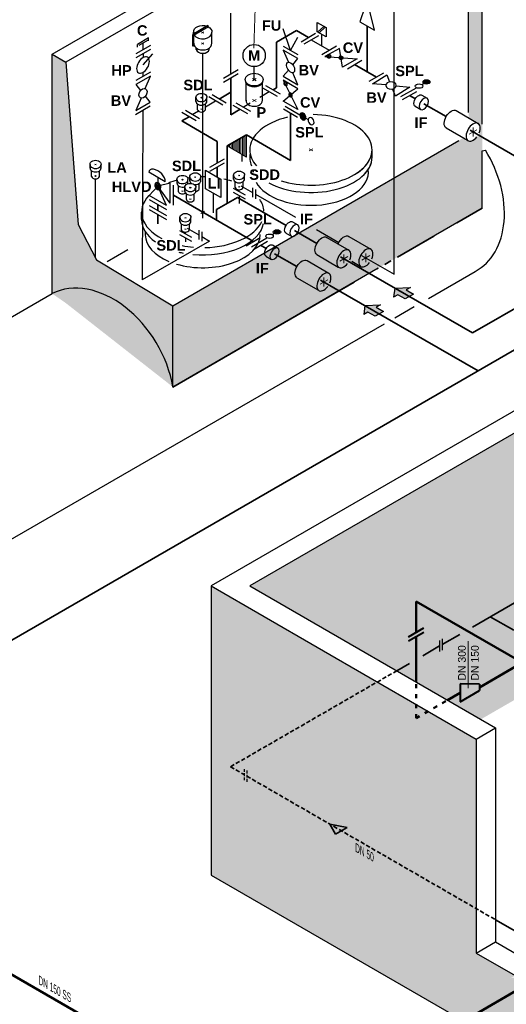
# Model space of a CAD drawing. Header units: millimetres. Extents: x 244 to 2461, y -1517 to 72.
# Tile 5 of 32: x 702 to 920, y -928 to -486. Entities that reach past the tile are written whole.
import ezdxf

# ---------------------------------------------------------------- set-up
doc = ezdxf.new("R2010")
doc.units = ezdxf.units.MM
for name, pattern in [('ACAD_ISO03W100', [30, 12, -18]), ('ACAD_ISO10W100', [18, 12, -3, 0, -3]), ('VERDECKT2', [0.1875, 0.125, -0.0625])]:
    doc.linetypes.add(name, pattern=pattern)
for name, color, linetype, lineweight in [('Achsen', 253, 'ACAD_ISO10W100', 15), ('Armatur-Entleerung', 7, 'Continuous', 30), ('Armaturen-Auslagerung', 7, 'Continuous', 40), ('Auslagerung', 1, 'Continuous', 50), ('Einlagerung', 5, 'Continuous', 50), ('Entleerung', 74, 'Continuous', 35), ('Entleerung schwarz', 251, 'Continuous', 25), ('Hilfslinie', 254, 'Continuous', 9), ('Pfeile', 1, 'Continuous', 18), ('Text', 7, 'Continuous', 18), ('Text groß', 7, 'Continuous', 18)]:
    doc.layers.add(name, color=color, linetype=linetype, lineweight=lineweight)
for name, color, linetype in [('ANLAGEN', 7, 'Continuous'), ('DN 025-', 8, 'Continuous'), ('effekte', 7, 'Continuous'), ('gebäude', 8, 'Continuous'), ('rohrdurchführung', 7, 'Continuous')]:
    doc.layers.add(name, color=color, linetype=linetype)

# ---------------------------------------------------------------- blocks, each defined once
blk = doc.blocks.new('FILOU_N2_83_2')
at = {"layer": 'ANLAGEN', "color": 7, "linetype": 'Continuous'}
for p, q in [((0, 0), (6.4952, 12.4102)), ((6.4952, 12.4102), (6.4952, 8.0801)), ((6.4952, 8.0801), (12.9904, 11.8301)), ((12.9904, 11.8301), (12.9904, 3.1699)), ((0, 0), (6.4952, -4.9104)), ((12.9904, 3.1699), (6.4952, -0.5801)), ((6.4952, -0.5801), (6.4952, -4.9103))]:
    blk.add_line(p, q, dxfattribs=at)

msp = doc.modelspace()

# ---------------------------------------------------------------- hatches: boundary and pattern name
at = {"layer": 'Armatur-Entleerung'}
h = msp.add_hatch(color=256, dxfattribs=at)
edge = h.paths.add_edge_path()
edge.add_ellipse((840.87, -502.56), major_axis=(0.981, -0.017), ratio=0.707107, start_angle=156.689, end_angle=169.4455, ccw=False)
edge.add_line((839.97, -502.27), (840.68, -501.87))
edge.add_ellipse((840.87, -502.56), major_axis=(0.981, -0.017), ratio=0.707107, start_angle=1.1933, end_angle=101.7741, ccw=False)
edge.add_line((841.85, -502.56), (839.91, -502.41))
edge = h.paths.add_edge_path()
edge.add_ellipse((840.87, -502.56), major_axis=(0.981, -0.017), ratio=0.707107, start_angle=-190.5545, end_angle=1.1933, ccw=False)
edge.add_line((839.91, -502.41), (841.85, -502.56))
h = msp.add_hatch(color=256, dxfattribs=at)
edge = h.paths.add_edge_path()
edge.add_ellipse((846.31, -503.23), major_axis=(0.981, -0.017), ratio=0.707107, start_angle=156.689, end_angle=169.4455, ccw=False)
edge.add_line((845.41, -502.94), (846.12, -502.55))
edge.add_ellipse((846.31, -503.23), major_axis=(0.981, -0.017), ratio=0.707107, start_angle=1.1933, end_angle=101.7741, ccw=False)
edge.add_line((847.29, -503.23), (845.35, -503.09))
edge = h.paths.add_edge_path()
edge.add_ellipse((846.31, -503.23), major_axis=(0.981, -0.017), ratio=0.707107, start_angle=-190.5545, end_angle=1.1933, ccw=False)
edge.add_line((845.35, -503.09), (847.29, -503.23))
h = msp.add_hatch(color=256, dxfattribs=at)
edge = h.paths.add_edge_path()
edge.add_ellipse((821.41, -514.88), major_axis=(0.491, -0.85), ratio=0.707107, start_angle=156.689, end_angle=169.4455, ccw=False)
edge.add_line((821.2, -513.96), (821.9, -514.37))
edge.add_ellipse((821.41, -514.88), major_axis=(0.491, -0.85), ratio=0.707107, start_angle=1.1933, end_angle=101.7741, ccw=False)
edge.add_line((821.92, -515.72), (821.04, -513.98))
edge = h.paths.add_edge_path()
edge.add_ellipse((821.41, -514.88), major_axis=(0.491, -0.85), ratio=0.707107, start_angle=-190.5545, end_angle=1.1933, ccw=False)
edge.add_line((821.04, -513.98), (821.92, -515.72))
h = msp.add_hatch(color=256, dxfattribs=at)
edge = h.paths.add_edge_path()
edge.add_ellipse((884.62, -514.05), major_axis=(1.68, 0), ratio=0.57735, start_angle=0, end_angle=360)
h = msp.add_hatch(color=256, dxfattribs=at)
edge = h.paths.add_edge_path()
edge.add_ellipse((823.64, -519.89), major_axis=(0.491, -0.85), ratio=0.707107, start_angle=156.689, end_angle=169.4455, ccw=False)
edge.add_line((823.43, -518.97), (824.13, -519.37))
edge.add_ellipse((823.64, -519.89), major_axis=(0.491, -0.85), ratio=0.707107, start_angle=1.1933, end_angle=101.7741, ccw=False)
edge.add_line((824.14, -520.73), (823.27, -518.99))
edge = h.paths.add_edge_path()
edge.add_ellipse((823.64, -519.89), major_axis=(0.491, -0.85), ratio=0.707107, start_angle=-190.5545, end_angle=1.1933, ccw=False)
edge.add_line((823.27, -518.99), (824.14, -520.73))
h = msp.add_hatch(color=256, dxfattribs=at)
edge = h.paths.add_edge_path()
edge.add_ellipse((829.21, -529.54), major_axis=(-0.86, 1.5), ratio=0.707107, start_angle=0, end_angle=360, ccw=False)
h = msp.add_hatch(color=256, dxfattribs=at)
edge = h.paths.add_edge_path()
edge.add_ellipse((764.07, -560.83), major_axis=(0.86, -1.49), ratio=0.707107, start_angle=156.689, end_angle=169.4455, ccw=False)
edge.add_line((763.7, -559.23), (764.92, -559.93))
edge.add_ellipse((764.07, -560.83), major_axis=(0.86, -1.49), ratio=0.707107, start_angle=1.1933, end_angle=101.7741, ccw=False)
edge.add_line((764.95, -562.3), (763.42, -559.26))
edge = h.paths.add_edge_path()
edge.add_ellipse((764.07, -560.83), major_axis=(0.86, -1.49), ratio=0.707107, start_angle=-190.5545, end_angle=1.1933, ccw=False)
edge.add_line((763.42, -559.26), (764.95, -562.3))
h = msp.add_hatch(color=256, dxfattribs=at)
edge = h.paths.add_edge_path()
edge.add_ellipse((817.55, -581.36), major_axis=(1.68, 0), ratio=0.57735, start_angle=0, end_angle=360)
at = {"layer": 'effekte'}
h = msp.add_hatch(color=9, dxfattribs=at)
h.set_gradient(color1=(201, 200, 192), color2=(242, 242, 242), rotation=330, tint=1, name='CURVED')
edge = h.paths.add_edge_path()
edge.add_line((1325.89, -559.41), (1325.89, -439.67))
edge.add_line((1325.89, -439.67), (1172.33, -528.33))
edge.add_line((1172.33, -528.33), (1172.33, -611.55))
edge.add_line((1172.33, -611.55), (1136.51, -632.23))
edge.add_ellipse((1133.08, -634.22), major_axis=(2.43, 4.22), ratio=0.573854, start_angle=134.826, end_angle=314.826, ccw=False)
edge.add_line((1129.65, -636.22), (1129.63, -636.21))
edge.add_line((1129.63, -636.21), (1083.43, -662.88))
edge.add_ellipse((1080, -664.86), major_axis=(2.43, 4.22), ratio=0.573854, start_angle=134.826, end_angle=314.826, ccw=False)
edge.add_line((1076.57, -666.86), (1076.55, -666.85))
edge.add_line((1076.55, -666.85), (1026.74, -695.61))
edge.add_line((1026.74, -695.61), (1026.74, -612.38))
edge.add_line((1026.74, -612.38), (805.31, -740.22))
edge.add_line((805.31, -740.22), (909.01, -800.09))
edge.add_line((909.01, -800.09), (1325.89, -559.41))
h = msp.add_hatch(color=9, dxfattribs=at)
h.set_gradient(color1=(201, 200, 192), color2=(242, 242, 242), rotation=330, tint=1, name='CURVED')
h.paths.add_polyline_path([(903.52, -527.86), (903.52, -471.25), (909.66, -467.7), (909.66, -570.65), (770.86, -650.95), (770.86, -614.57), (899.19, -540.31), (900.86, -539.38), (903.14, -540.7), (904.29, -540.79), (905.98, -540.39), (907.19, -539.13), (907.59, -538.45), (908.36, -537.25), (908.58, -536.29), (908.85, -534.78), (908.76, -533.64), (908.36, -532.9), (907.06, -531.97), (903.61, -530.06)])
h = msp.add_hatch(color=9, dxfattribs=at)
h.set_gradient(color1=(201, 200, 192), color2=(242, 242, 242), rotation=330, tint=1, name='CURVED')
edge = h.paths.add_edge_path()
edge.add_line((736.56, -593.83), (728.28, -578.03))
edge.add_line((728.28, -578.03), (722.83, -505.17))
edge.add_line((722.83, -505.17), (716.68, -501.62))
edge.add_line((716.68, -501.62), (716.68, -609.06))
edge.add_ellipse((737.31, -647.14), major_axis=(21.66, -37.52), ratio=0.707107, start_angle=62.3959, end_angle=177.8067, ccw=False)
edge.add_line((770.86, -650.95), (770.86, -614.57))
edge.add_line((770.86, -614.57), (736.56, -593.83))
at = {"layer": 'effekte', "true_color": 0xc9c8c0}
h = msp.add_hatch(color=9, dxfattribs=at)
edge = h.paths.add_edge_path()
edge.add_line((907, -808.93), (787.99, -740.22))
edge.add_line((787.99, -740.22), (787.99, -869.96))
edge.add_line((787.99, -869.96), (1382.83, -1213.39))
edge.add_line((1382.83, -1213.39), (1412.02, -1196.54))
edge.add_line((1412.02, -1196.54), (1401.34, -1190.37))
edge.add_ellipse((1397.01, -1187.87), major_axis=(3.06, -5.3), ratio=0.57735, start_angle=0, end_angle=45, ccw=False)
edge.add_line((1400.08, -1193.18), (1394.24, -1196.55))
edge.add_ellipse((1391.77, -1190.9), major_axis=(3.06, -5.3), ratio=0.57735, start_angle=180, end_angle=360, ccw=False)
edge.add_ellipse((1391.77, -1190.9), major_axis=(3.06, -5.3), ratio=0.57735, start_angle=0, end_angle=180)
edge.add_line((1388.71, -1185.6), (1390.89, -1184.34))
edge.add_line((1390.89, -1184.34), (1346.3, -1158.6))
edge.add_ellipse((1341.97, -1156.1), major_axis=(3.06, -5.3), ratio=0.57735, start_angle=0, end_angle=45, ccw=False)
edge.add_line((1345.04, -1161.4), (1339.2, -1164.77))
edge.add_ellipse((1336.73, -1159.12), major_axis=(3.06, -5.3), ratio=0.57735, start_angle=180, end_angle=360, ccw=False)
edge.add_ellipse((1336.73, -1159.12), major_axis=(3.06, -5.3), ratio=0.57735, start_angle=0, end_angle=180)
edge.add_line((1333.67, -1153.82), (1335.85, -1152.56))
edge.add_line((1335.85, -1152.56), (1044.98, -984.63))
edge.add_ellipse((1040.65, -982.13), major_axis=(3.06, -5.3), ratio=0.57735, start_angle=0, end_angle=45, ccw=False)
edge.add_line((1043.71, -987.43), (1037.88, -990.8))
edge.add_ellipse((1035.4, -985.15), major_axis=(3.06, -5.3), ratio=0.57735, start_angle=180, end_angle=360, ccw=False)
edge.add_ellipse((1035.4, -985.15), major_axis=(3.06, -5.3), ratio=0.57735, start_angle=0, end_angle=180)
edge.add_line((1032.34, -979.85), (1034.53, -978.59))
edge.add_line((1034.53, -978.59), (989.94, -952.85))
edge.add_ellipse((985.61, -950.35), major_axis=(3.06, -5.3), ratio=0.57735, start_angle=0, end_angle=45, ccw=False)
edge.add_line((988.67, -955.65), (982.84, -959.02))
edge.add_ellipse((980.36, -953.38), major_axis=(3.06, -5.3), ratio=0.57735, start_angle=180, end_angle=360, ccw=False)
edge.add_ellipse((980.36, -953.38), major_axis=(3.06, -5.3), ratio=0.57735, start_angle=0, end_angle=180)
edge.add_line((977.3, -948.07), (979.49, -946.81))
edge.add_line((979.49, -946.81), (934.9, -921.07))
edge.add_ellipse((930.57, -918.57), major_axis=(3.06, -5.3), ratio=0.57735, start_angle=0, end_angle=45, ccw=False)
edge.add_line((933.63, -923.87), (927.8, -927.24))
edge.add_ellipse((925.32, -921.6), major_axis=(3.06, -5.3), ratio=0.57735, start_angle=180, end_angle=360, ccw=False)
edge.add_ellipse((925.32, -921.6), major_axis=(3.06, -5.3), ratio=0.57735, start_angle=0, end_angle=180)
edge.add_line((922.26, -916.3), (924.45, -915.04))
edge.add_line((924.45, -915.04), (907, -904.96))
edge.add_line((907, -904.96), (907, -808.93))
at = {"layer": 'Entleerung'}
h = msp.add_hatch(color=74, dxfattribs=at)
h.paths.add_polyline_path([(841.2, -847.05), (848.99, -848.55), (846.4, -850.05)])
h.paths.add_polyline_path([(841.2, -847.05), (841.2, -847.05), (846.4, -850.05), (843.8, -851.55)])
at = {"layer": 'Hilfslinie', "ltscale": 0.8}
h = msp.add_hatch(dxfattribs=at)
h.set_pattern_fill('ANSI31', color=256, scale=0.2, angle=45)
h.set_pattern_definition([(90, (799.4913, -542.8028), (-0.635, 1e-16), [])])
h.paths.add_polyline_path([(795.17, -542.8), (803.81, -537.81), (803.81, -547.79)])
at = {"layer": 'Pfeile', "lineweight": 15}
for points in [[(878.77, -609.27), (875.53, -607.4), (877.4, -606.31), (870.4, -606.6), (869.9, -610.64), (871.78, -609.56), (875.02, -611.44)], [(865.33, -617.05), (862.08, -615.18), (863.96, -614.09), (856.96, -614.38), (856.46, -618.42), (858.33, -617.34), (861.58, -619.22)]]:
    msp.add_hatch(color=74, dxfattribs=at).paths.add_polyline_path(points)

# ---------------------------------------------------------------- linework, layer by layer
at = {"layer": 'Achsen', "lineweight": 15}
for p, q in [((784.76, -492.22), (783.71, -491.61)), ((783.71, -492.22), (784.76, -491.61)), ((783.71, -497.13), (784.76, -496.52)), ((784.76, -497.13), (783.71, -496.52)), ((808.14, -513.51), (806.51, -512.57)), ((806.51, -513.51), (808.14, -512.57)), ((783.98, -521.35), (783.35, -520.98)), ((783.35, -521.35), (783.98, -520.98)), ((808.14, -522.87), (806.51, -521.93)), ((806.51, -522.87), (808.14, -521.93)), ((783.98, -526.48), (783.35, -526.11)), ((783.35, -526.48), (783.98, -526.11)), ((833.6, -545.02), (831.94, -544.07)), ((831.94, -545.02), (833.6, -544.07)), ((736.44, -551.34), (735.81, -550.97)), ((735.81, -551.34), (736.44, -550.97)), ((735.81, -556.47), (736.44, -556.1)), ((736.44, -556.47), (735.81, -556.1)), ((781.2, -556.98), (780.57, -556.61)), ((780.57, -556.98), (781.2, -556.61)), ((800.87, -556.23), (800.24, -555.87)), ((800.24, -556.23), (800.87, -555.87)), ((775.47, -558.12), (774.84, -557.76)), ((774.84, -558.12), (775.47, -557.76)), ((800.87, -561.36), (800.24, -561)), ((800.24, -561.36), (800.87, -561)), ((775.47, -563.25), (774.84, -562.89)), ((774.84, -563.25), (775.47, -562.89)), ((778.98, -561.69), (778.34, -561.33)), ((778.34, -561.69), (778.98, -561.33)), ((781.2, -562.11), (780.57, -561.74)), ((780.57, -562.11), (781.2, -561.74)), ((778.98, -566.82), (778.34, -566.46)), ((778.34, -566.82), (778.98, -566.46)), ((785.07, -573.04), (783.41, -572.09)), ((783.41, -573.04), (785.07, -572.09)), ((776.78, -575.23), (776.14, -574.86)), ((776.14, -575.23), (776.78, -574.86)), ((776.78, -580.36), (776.14, -579.99)), ((776.14, -580.36), (776.78, -579.99))]:
    msp.add_line(p, q, dxfattribs=at)
at = {"layer": 'Achsen'}
for p, q in [((905.57, -534.56), (905.57, -538.56)), ((903.84, -537.56), (907.3, -535.56)), ((847.54, -591.43), (847.54, -595.43)), ((855.68, -594), (859.15, -592)), ((857.41, -591), (857.41, -595)), ((845.81, -594.43), (849.27, -592.43)), ((836.87, -604.82), (840.33, -602.82)), ((838.6, -601.82), (838.6, -605.82))]:
    msp.add_line(p, q, dxfattribs=at)
at = {"layer": 'Armatur-Entleerung'}
for p, q in [((823.64, -499.9), (820.36, -490.25)), ((838.57, -489.14), (835.77, -491.7)), ((839.21, -489.51), (836.41, -492.07)), ((759.96, -494.33), (754.92, -497.24)), ((759.96, -495.61), (759.96, -494.33)), ((780.16, -492.51), (780.16, -491.76)), ((780.16, -496.68), (780.16, -493.09)), ((788.31, -496.68), (788.31, -491.76)), ((823.64, -499.9), (826.92, -494.04)), ((828.35, -496.02), (834.9, -492.19)), ((829.73, -497), (836.28, -493.17)), ((837.57, -492.74), (837.57, -497.91)), ((760.72, -497.72), (754.15, -501.51)), ((754.92, -498.52), (754.92, -497.24)), ((759.4, -495.53), (755.61, -497.72)), ((757.44, -499.61), (757.44, -496.65)), ((781.32, -499.55), (781.32, -498.85)), ((787.15, -499.55), (787.15, -498.85)), ((820.36, -498.01), (826.92, -501.8)), ((832.85, -495.18), (840.95, -499.86)), ((837.68, -501.78), (844.23, -497.94)), ((760.72, -499.52), (754.15, -503.31)), ((757.44, -501.41), (757.44, -503.18)), ((757.44, -506.47), (761.81, -501.41)), ((807.32, -513.04), (807.32, -507.21)), ((849.13, -508.15), (855.67, -504.31)), ((760.72, -509.63), (754.15, -513.42)), ((757.44, -511.52), (757.44, -509.76)), ((793.55, -512.38), (800.1, -508.55)), ((793.55, -514.17), (800.1, -510.34)), ((858.91, -513.8), (865.46, -509.96)), ((803.65, -522.54), (803.65, -514.62)), ((810.99, -522.54), (810.99, -514.62)), ((811.11, -516.71), (817.68, -520.51)), ((812.44, -515.68), (819.01, -519.47)), ((873.13, -520.68), (880.11, -516.65)), ((882.49, -515.28), (883.43, -514.73)), ((781.2, -522.83), (781.2, -521.07)), ((786.13, -522.83), (786.13, -521.07)), ((793.24, -524.48), (786.9, -520.82)), ((794.79, -523.57), (788.45, -519.91)), ((809.8, -520.95), (814.09, -518.43)), ((873.91, -521.97), (880.25, -518.31)), ((882.51, -519.95), (884.98, -521.37)), ((760.71, -524.99), (754.13, -528.76)), ((781.9, -526.55), (781.9, -523.96)), ((785.43, -525.26), (789.98, -522.59)), ((785.43, -526.55), (785.43, -523.96)), ((797.71, -524.46), (804.28, -528.25)), ((799.05, -523.43), (805.61, -527.22)), ((802.33, -525.33), (805.59, -523.42)), ((821.2, -524.92), (827.87, -528.77)), ((879.55, -525), (882.05, -526.44)), ((781.25, -531.5), (774.91, -527.84)), ((782.8, -530.59), (776.46, -526.93)), ((779.54, -528.71), (782.28, -527.11)), ((826.81, -529.96), (820.47, -526.3)), ((830.55, -530.32), (831.5, -530.86)), ((733.66, -552.82), (733.66, -551.06)), ((738.59, -552.64), (738.59, -551.06)), ((787.41, -552.37), (793.95, -548.54)), ((787.41, -554.16), (793.95, -550.33)), ((734.36, -556.54), (734.36, -553.95)), ((737.89, -556.54), (737.89, -553.95)), ((798.09, -557.72), (798.09, -555.96)), ((803.02, -557.72), (803.02, -555.96)), ((760.18, -564.97), (764.07, -560.83)), ((764.07, -556.95), (764.07, -560.83)), ((769.6, -559.53), (764.07, -560.83)), ((767.96, -569.46), (764.07, -560.83)), ((769.6, -568.52), (764.07, -560.83)), ((769.6, -568.52), (769.6, -559.53)), ((771.1, -569.38), (771.1, -560.4)), ((772.69, -559.61), (772.69, -557.85)), ((773.39, -563.32), (773.39, -560.73)), ((777.62, -559.61), (777.62, -557.85)), ((778.42, -558.46), (778.42, -556.7)), ((779.12, -559.61), (779.12, -559.59)), ((782.64, -562.18), (782.64, -559.59)), ((783.35, -558.46), (783.35, -556.7)), ((798.79, -561.43), (798.79, -558.84)), ((802.32, -561.43), (802.32, -558.84)), ((767.96, -569.46), (760.18, -564.97)), ((776.19, -563.18), (776.19, -561.42)), ((776.9, -566.89), (776.9, -564.31)), ((780.42, -566.89), (780.42, -564.31)), ((781.12, -563.18), (781.12, -561.42)), ((797.88, -561.67), (803.23, -564.76)), ((797.88, -563.47), (803.23, -566.56)), ((806.52, -561.58), (806.52, -565.75)), ((807.88, -562.37), (807.88, -566.53)), ((760.18, -566.76), (767.96, -571.25)), ((760.18, -569.51), (767.96, -574)), ((760.18, -571.3), (767.96, -575.79)), ((774, -576.71), (774, -574.95)), ((774.7, -580.43), (774.7, -577.84)), ((778.22, -580.43), (778.22, -577.84)), ((778.92, -576.71), (778.92, -574.95)), ((824.48, -576.82), (826.95, -578.24)), ((773.78, -580.67), (779.14, -583.76)), ((773.78, -582.47), (779.14, -585.56)), ((782.42, -580.58), (782.42, -584.74)), ((783.78, -581.37), (783.78, -585.53)), ((815.42, -582.59), (816.36, -582.04)), ((821.52, -581.87), (824.02, -583.31)), ((803.66, -587.57), (810, -583.91)), ((806.06, -587.99), (813.04, -583.96)), ((806.94, -589.22), (813.28, -585.56)), ((815.54, -587.2), (818.01, -588.63)), ((812.58, -592.25), (815.08, -593.7)), ((891.72, -763.98), (891.72, -768.98)), ((890.54, -764.66), (890.54, -769.66))]:
    msp.add_line(p, q, dxfattribs=at)
at = {"layer": 'Armatur-Entleerung', "linetype": 'VERDECKT2', "ltscale": 10}
for p, q in [((802.83, -822.4), (802.83, -827.4)), ((804.01, -823.08), (804.01, -828.08))]:
    msp.add_line(p, q, dxfattribs=at)
at = {"layer": 'Armatur-Entleerung'}
for points in [[(856.94, -480.5), (854.68, -487.04), (861.25, -490.83), (858.99, -481.68)], [(846.97, -507.46), (845.65, -499), (839.02, -502.68), (853.6, -503.78)], [(820.36, -522.63), (826.92, -517.15), (820.36, -513.35), (826.92, -526.42)]]:
    msp.add_lwpolyline(points, close=True, dxfattribs=at)
for points in [[(780.13, -493.11), (786.78, -489.21), (786.52, -488.78), (779.76, -492.74)], [(839.58, -493.9), (835.56, -491.58), (835.56, -487.41), (839.58, -489.72), (839.58, -493.9)], [(780.13, -493.11), (780.13, -498.02), (779.76, -498.02), (779.76, -492.74)], [(824.63, -506.38), (826.92, -503.6), (820.36, -499.81), (822.65, -505.23)], [(758.33, -517.08), (760.72, -511.43), (754.15, -515.22), (756.36, -517.89)], [(822.65, -508.77), (820.36, -511.55), (826.92, -515.34), (824.63, -509.92)], [(866.45, -515.43), (860.34, -514.85), (866.79, -510.87), (868.1, -514.08)], [(871.02, -515.86), (877.13, -516.44), (870.67, -520.42), (869.37, -517.21)], [(756.54, -521.31), (754.14, -526.96), (760.71, -523.18), (758.51, -520.5)], [(767.39, -558.87), (759.98, -554.59)]]:
    msp.add_lwpolyline(points, dxfattribs=at)
msp.add_circle((807.32, -502.23), 4.98, dxfattribs=at)
at = {"layer": 'Armatur-Entleerung', "extrusion": (0, 0, -1)}
for centre, major_axis, ratio, start_param, end_param in [((784.24, -491.61), (-4.08, 0), 0.707107, 6.229713, 8.323848), ((784.24, -491.61), (-4.08, 0), 0.707107, 8.487781, 9.478251), ((783.66, -520.98), (-2.47, 0), 0.707107, 6.229713, 9.478251), ((881.08, -522.5), (-1.49, -2.52), 0.573604, 6.248229, 9.449833), ((736.12, -550.97), (-2.47, 0), 0.707107, 6.229713, 9.478251), ((775.15, -557.75), (-2.47, 0), 0.707107, 6.229713, 9.478251), ((780.88, -556.61), (-2.47, 0), 0.707107, 6.229713, 9.478251), ((800.56, -555.86), (-2.47, 0), 0.707107, 6.229713, 9.478251), ((778.66, -561.32), (-2.47, 0), 0.707107, 6.229713, 9.478251), ((776.46, -574.86), (-2.47, 0), 0.707107, 6.229713, 9.478251), ((823.05, -579.37), (-1.49, -2.52), 0.573604, 6.248229, 9.449833), ((814.1, -589.75), (-1.49, -2.52), 0.573604, 6.248229, 9.449833)]:
    msp.add_ellipse(centre, major_axis=major_axis, ratio=ratio, start_param=start_param, end_param=end_param, dxfattribs=at)
at = {"layer": 'Armatur-Entleerung'}
for centre, major_axis, ratio, start_param, end_param in [((784.24, -491.92), (-4.08, 0), 0.707107, 6.229713, 6.474831), ((784.24, -491.92), (-4.08, 0), 0.707107, 6.644544, 9.478251), ((784.24, -496.83), (-4.08, 0), 0.707107, 6.229713, 9.478251), ((784.24, -499.13), (-2.98, 0), 0.707107, 6.484813, 9.22315), ((807.32, -513.44), (-4.03, 0), 0.707107, 6.213158, 9.494805), ((783.66, -521.17), (-2.47, 0), 0.707107, 6.229713, 9.478251), ((783.66, -522.74), (-2.47, 0), 0.707107, 6.229713, 9.478251), ((807.32, -522.4), (-3.67, 0), 0.707107, 6.229713, 9.478251), ((783.66, -526.3), (-1.8, 0), 0.707107, 6.484813, 9.22315), ((736.12, -551.16), (-2.47, 0), 0.707107, 6.229713, 9.478251), ((736.12, -552.73), (-2.47, 0), 0.707107, 6.229713, 9.478251), ((736.12, -556.28), (-1.8, 0), 0.707107, 6.484813, 9.22315), ((763.68, -556.73), (-3.31, 3.03), 0.55835, 3.518647, 6.66024), ((800.56, -556.05), (-2.47, 0), 0.707107, 6.229713, 9.478251), ((775.15, -557.94), (-2.47, 0), 0.707107, 6.229713, 9.478251), ((775.15, -559.51), (-2.47, 0), 0.707107, 6.229713, 8.298801), ((775.15, -559.51), (-2.47, 0), 0.707107, 9.289134, 9.478251), ((780.88, -556.8), (-2.47, 0), 0.707107, 6.229713, 9.478251), ((780.88, -558.37), (-2.47, 0), 0.707107, 6.229713, 7.08039), ((780.88, -558.37), (-2.47, 0), 0.707107, 7.649408, 9.478251), ((800.56, -557.62), (-2.47, 0), 0.707107, 6.229713, 9.478251), ((775.15, -563.07), (-1.8, 0), 0.707107, 6.484813, 8.69363), ((778.66, -561.51), (-2.47, 0), 0.707107, 6.229713, 9.478251), ((778.66, -563.08), (-2.47, 0), 0.707107, 6.229713, 9.478251), ((780.88, -561.92), (-1.8, 0), 0.707107, 7.986761, 9.22315), ((800.56, -561.18), (-1.8, 0), 0.707107, 6.484813, 9.22315), ((778.66, -566.64), (-1.8, 0), 0.707107, 6.484813, 9.22315), ((776.46, -575.04), (-2.47, 0), 0.707107, 6.229713, 9.478251), ((776.46, -576.62), (-2.47, 0), 0.707107, 6.229713, 9.478251), ((776.46, -580.17), (-1.8, 0), 0.707107, 6.484813, 9.22315)]:
    msp.add_ellipse(centre, major_axis=major_axis, ratio=ratio, start_param=start_param, end_param=end_param, dxfattribs=at)
at = {"layer": 'Armatur-Entleerung', "extrusion": (-9.86076e-32, 6.12303e-17, -1)}
msp.add_ellipse((757.44, -506.47), major_axis=(-2.05, -3.49), ratio=0.57735, dxfattribs=at)
at = {"layer": 'Armatur-Entleerung', "extrusion": (0, 0, -1)}
for centre, major_axis, ratio in [((840.87, -502.56), (0.981, -0.017), 0.707107), ((846.31, -503.23), (0.981, -0.017), 0.707107), ((821.41, -514.88), (0.491, -0.85), 0.707107), ((868.73, -515.65), (-2.31, -0.07), 0.707107), ((823.64, -519.89), (0.491, -0.85), 0.707107), ((883.46, -523.88), (-1.49, -2.52), 0.573604), ((829.21, -529.54), (-0.86, 1.5), 0.707107), ((832.84, -531.63), (-0.86, 1.5), 0.707107), ((764.07, -560.83), (0.86, -1.49), 0.707107), ((825.43, -580.74), (-1.49, -2.52), 0.573604), ((816.49, -591.13), (-1.49, -2.52), 0.573604)]:
    msp.add_ellipse(centre, major_axis=major_axis, ratio=ratio, dxfattribs=at)
at = {"layer": 'Armatur-Entleerung'}
for centre, major_axis, ratio in [((823.64, -507.58), (1.32, -2.24), 0.573604), ((807.32, -513.04), (-4.03, 0), 0.707107), ((757.43, -519.2), (-1.16, -2), 0.707107), ((881.3, -515.96), (1.68, 0), 0.57735), ((884.62, -514.05), (1.68, 0), 0.57735), ((814.23, -583.28), (1.68, 0), 0.57735), ((817.55, -581.36), (1.68, 0), 0.57735)]:
    msp.add_ellipse(centre, major_axis=major_axis, ratio=ratio, dxfattribs=at)
at = {"layer": 'Armaturen-Auslagerung'}
for p, q in [((876.54, -763.08), (883.47, -759.08)), ((876.54, -764.91), (883.47, -760.91)), ((908.39, -784.28), (899.73, -784.16)), ((899.73, -784.16), (899.73, -792.16)), ((899.73, -785.28), (899.73, -791.05)), ((908.39, -784.28), (908.39, -787.16)), ((899.73, -792.16), (908.39, -787.16))]:
    msp.add_line(p, q, dxfattribs=at)
at = {"layer": 'Auslagerung'}
for p, q in [((880, -761.08), (880, -747.21)), ((1124.75, -888.52), (880, -747.21)), ((880, -783.35), (880, -762.91)), ((908.39, -785.72), (924.55, -776.39)), ((894.04, -791.45), (899.73, -788.16)), ((928.39, -919.83), (614.5, -1101.06))]:
    msp.add_line(p, q, dxfattribs=at)
at = {"layer": 'Auslagerung', "linetype": 'ACAD_ISO03W100', "ltscale": 0.15}
for q in [(880, -783.35), (894.04, -791.45)]:
    msp.add_line((880, -799.55), q, dxfattribs=at)
at = {"layer": 'DN 025-'}
for p, q in [((870.08, -600.31), (870.08, -427.36)), ((796.82, -510.46), (796.82, -483.17)), ((784.24, -497.03), (784.24, -496.82)), ((784.24, -575.14), (784.24, -501.24)), ((757.42, -526.87), (757.13, -602.84)), ((736.12, -593), (736.12, -557.56)), ((801.35, -560.68), (806.52, -563.66)), ((800.56, -563.22), (800.56, -562.45)), ((800.56, -565.02), (800.56, -568.56)), ((807.88, -564.45), (825.85, -574.8)), ((776.46, -582.21), (776.46, -581.45)), ((777.25, -579.67), (782.42, -582.66)), ((835.3, -580.31), (845.3, -586.08)), ((787.25, -585.45), (757.13, -602.84)), ((776.46, -584.01), (776.46, -585.78)), ((783.78, -583.45), (787.25, -585.45)), ((855.53, -591.91), (870.08, -600.31))]:
    msp.add_line(p, q, dxfattribs=at)
at = {"layer": 'Einlagerung'}
msp.add_line((526.56, -815.56), (811.4, -979.64), dxfattribs=at)
at = {"layer": 'Entleerung'}
for p, q in [((1391.96, -345.68), (905.25, -626.68)), ((857.96, -509.44), (857.96, -488.94)), ((817.38, -496.21), (826.26, -491)), ((826.26, -491), (831.63, -494.1)), ((817.38, -516.75), (817.38, -496.21)), ((852.4, -506.23), (862.18, -511.88)), ((796.82, -528.8), (796.82, -512.25)), ((815.85, -517.65), (817.38, -516.75)), ((791.62, -521.74), (796.82, -518.69)), ((877.08, -520.14), (879.65, -521.62)), ((883.46, -523.88), (893.46, -529.65)), ((774.79, -531.6), (778.08, -529.67)), ((796.82, -528.8), (801, -526.36)), ((823.64, -549.26), (823.64, -528.13)), ((774.79, -531.6), (790.68, -540.78)), ((795.17, -542.8), (803.81, -537.81)), ((803.81, -537.81), (823.64, -549.26)), ((904.18, -535.77), (973.41, -575.65)), ((790.68, -550.45), (790.68, -540.78)), ((795.17, -568.66), (795.17, -542.8)), ((790.68, -556.66), (790.68, -552.24)), ((771.1, -564.92), (807.03, -585.62)), ((764.07, -571.75), (764.07, -569.01)), ((799.9, -565.95), (790.44, -571.38)), ((799.9, -565.95), (821.62, -578.49)), ((764.07, -577.68), (764.07, -573.54)), ((790.44, -576.06), (790.44, -571.38)), ((825.43, -580.74), (835.43, -586.52)), ((810.11, -587.39), (812.67, -588.87)), ((810.11, -587.39), (812.67, -588.87)), ((816.49, -591.13), (826.49, -596.9)), ((846.04, -592.57), (905.25, -626.68)), ((975.55, -604.56), (629.96, -804.08)), ((837.13, -602.97), (907.79, -643.68))]:
    msp.add_line(p, q, dxfattribs=at)
at = {"layer": 'Entleerung', "color": 74}
for p, q in [((905.23, -758.68), (1034.6, -683.99)), ((913.26, -754.04), (923.8, -760.13)), ((891.72, -766.48), (899.55, -761.96)), ((883, -771.51), (890.54, -767.16)), ((871.26, -778.3), (877, -774.98)), ((848.99, -848.55), (841.2, -847.05)), ((841.2, -847.05), (843.8, -851.55)), ((848.99, -848.55), (843.8, -851.55)), ((915.66, -890.04), (942.99, -905.82))]:
    msp.add_line(p, q, dxfattribs=at)
at = {"layer": 'Entleerung', "linetype": 'VERDECKT2', "ltscale": 15}
for p, q in [((796.69, -821.35), (871.26, -778.3)), ((796.69, -821.35), (802.83, -824.9)), ((804.01, -825.58), (915.66, -890.04))]:
    msp.add_line(p, q, dxfattribs=at)
at = {"layer": 'Entleerung schwarz'}
msp.add_line((788.95, -563.98), (788.95, -572.77), dxfattribs=at)
msp.add_lwpolyline([(792.36, -565.95), (785.53, -562.01), (785.53, -553.68), (792.36, -557.63), (792.36, -565.95)], dxfattribs=at)
at = {"layer": 'gebäude'}
for p, q in [((716.68, -501.62), (842.54, -428.95)), ((842.54, -436.05), (722.83, -505.17)), ((909.66, -533.01), (909.66, -467.7)), ((903.52, -527.86), (903.52, -471.25)), ((716.68, -609.06), (716.68, -501.62)), ((716.68, -501.62), (722.83, -505.17)), ((722.83, -505.17), (728.28, -578.03)), ((770.85, -614.56), (899.19, -540.31)), ((801.99, -549.77), (801.99, -546.46)), ((860.21, -547.85), (860.21, -544.55)), ((909.66, -544.96), (911.11, -544.64)), ((909.66, -570.65), (909.66, -544.96)), ((806.99, -554.55), (806.99, -553.29)), ((756.8, -575.87), (756.8, -572.56)), ((909.66, -570.65), (871.64, -592.65)), ((898.23, -577.26), (909.66, -570.65)), ((728.28, -578.03), (736.56, -593.83)), ((758.46, -581.31), (758.46, -582.71)), ((758.46, -581.31), (758.46, -582.71)), ((871.63, -592.65), (887.89, -583.25)), ((741.28, -594.62), (750.58, -589.24)), ((736.56, -593.83), (770.86, -614.57)), ((865.97, -595.93), (868.63, -594.39)), ((868.63, -594.39), (865.97, -595.93)), ((862.97, -597.67), (770.86, -650.97)), ((862.54, -597.91), (862.97, -597.66)), ((885.54, -611.19), (906.49, -599.09)), ((770.86, -650.97), (852.21, -603.89)), ((637.51, -654.37), (716.68, -609.06)), ((1018.08, -607.38), (787.99, -740.22)), ((1026.74, -612.38), (805.31, -740.22)), ((770.86, -650.97), (770.86, -614.57)), ((870.42, -619.91), (879.15, -614.86)), ((681.65, -728.9), (865.79, -622.58)), ((787.99, -740.22), (907, -808.93)), ((787.99, -740.22), (787.99, -869.96)), ((805.31, -740.22), (915.66, -803.93)), ((907, -808.93), (915.66, -803.93)), ((915.66, -803.93), (915.66, -899.96)), ((907, -808.93), (907, -904.96)), ((787.99, -869.96), (896.68, -932.71)), ((907, -904.96), (915.66, -899.96)), ((915.66, -899.96), (933.11, -910.04)), ((907, -904.96), (924.45, -915.04))]:
    msp.add_line(p, q, dxfattribs=at)
for centre, major_axis, ratio, start_param, end_param in [((832.77, -544.55), (-27.44, 0), 0.57735, 5.107541, 6.283185), ((832.77, -544.55), (-27.44, 0), 0.57735, 2.438839, 4.677231), ((832.77, -547.85), (-27.44, 0), 0.57735, -0.104641, 0.245747), ((832.77, -544.55), (-27.44, 0), 0.57735, 6.283185, 6.752395), ((832.77, -544.55), (-27.44, 0), 0.57735, 1.062835, 3.141593), ((885.36, -561.27), (21.66, -37.52), 0.707107, 6.263533, 7.88929), ((832.77, -547.85), (-27.44, 0), 0.57735, 0.813326, 3.141593), ((832.77, -547.85), (-27.44, 0), 0.57735, 2.588545, 3.141593), ((832.77, -554.55), (-25.78, 0), 0.57735, 0.306002, 3.21879), ((784.24, -572.56), (-27.44, 0), 0.57735, 11.429887, 11.587595), ((784.24, -572.56), (-27.44, 0), 0.57735, 11.208097, 11.243795), ((784.24, -572.56), (-27.44, 0), 0.57735, 10.948361, 11.027989), ((784.24, -572.56), (-27.44, 0), 0.57735, 10.501062, 10.642128), ((784.24, -572.56), (-27.44, 0), 0.57735, 5.789828, 7.123346), ((784.24, -572.56), (-27.44, 0), 0.57735, 9.455617, 9.795827), ((784.24, -575.87), (-27.44, 0), 0.57735, 0, 0.684153), ((784.24, -575.87), (-27.44, 0), 0.57735, 1.409489, 3.036886), ((784.24, -572.56), (-27.44, 0), 0.57735, 7.889945, 9.163545), ((784.24, -582.57), (-25.78, 0), 0.57735, 0.009264, 0.939527), ((784.24, -582.57), (-25.78, 0), 0.57735, 1.094081, 3.141593), ((784.24, -572.56), (-27.44, 0), 0.57735, 7.511957, 7.70075), ((784.24, -575.87), (-27.44, 0), 0.57735, 1.170932, 1.244541), ((737.31, -647.14), (21.66, -37.52), 0.707107, 1.089014, 3.103313)]:
    msp.add_ellipse(centre, major_axis=major_axis, ratio=ratio, start_param=start_param, end_param=end_param, dxfattribs=at)
at = {"layer": 'Hilfslinie', "ltscale": 0.8}
for p in [(803.81, -537.81), (795.17, -542.8)]:
    msp.add_line(p, (803.81, -547.79), dxfattribs=at)
at = {"layer": 'rohrdurchführung'}
for p, q in [((897.99, -526.94), (907.81, -532.69)), ((893.49, -534.68), (903.08, -540.26)), ((839.96, -583.81), (849.78, -589.56)), ((849.83, -583.38), (859.65, -589.12)), ((835.46, -591.55), (845.05, -597.13)), ((831.02, -594.19), (840.84, -599.94)), ((851.1, -594.47), (854.93, -596.7)), ((826.51, -601.93), (836.11, -607.52))]:
    msp.add_line(p, q, dxfattribs=at)
at = {"layer": 'rohrdurchführung', "extrusion": (0, 0, -1)}
for centre, start_param in [((895.75, -530.82), 3.153019), ((837.72, -587.69), 3.153019), ((847.59, -587.25), 4.517511), ((828.78, -598.07), 3.153019)]:
    msp.add_ellipse(centre, major_axis=(2.24, 3.88), ratio=0.573854, start_param=start_param, end_param=6.28682, dxfattribs=at)
at = {"layer": 'rohrdurchführung'}
for centre in [(905.57, -536.56), (847.54, -593.43), (857.41, -593), (838.6, -603.82)]:
    msp.add_ellipse(centre, major_axis=(-2.24, -3.88), ratio=0.573848, start_param=1.787526, end_param=7.637252, dxfattribs=at)
at = {"layer": 'Text'}
for p, q in [((809.11, -430.42), (807.21, -498.98)), ((903.36, -786.1), (903.36, -765.06))]:
    msp.add_line(p, q, dxfattribs=at)

# ---------------------------------------------------------------- block references
at = {"layer": 'Pfeile', "color": 74, "lineweight": 15, "xscale": 0.5, "yscale": 0.5, "zscale": 0.5, "rotation": 300.0000361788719}
for p in [(870.4, -606.6), (856.96, -614.38)]:
    msp.add_blockref('FILOU_N2_83_2', p, dxfattribs=at)

# ---------------------------------------------------------------- texts
at = {"layer": 'Text', "char_height": 4.6836}
for s, insert, width, attachment_point in [('{\\fArial|b1|i0|c0|p34;C}', (754.71, -488.62), 10.9258, 1), ('{\\fArial|b1|i0|c0|p34;FU}', (810.78, -486.4), 10.9258, 1), ('{\\fArial|b1|i0|c0|p34;CV}', (847.09, -496.36), 1070.5395, 1), ('{\\fArial|b1|i0|c0|p34;M}', (807.32, -502.23), 10.9258, 5), ('{\\fArial|b1|i0|c0|p34;HP}', (743.26, -506.52), 1070.5395, 1), ('{\\fArial|b1|i0|c0|p34;BV}', (827.27, -506.48), 10.9258, 1), ('{\\fArial|b1|i0|c0|p34;SPL}', (870.64, -506.79), 15.9909, 1), ('{\\fArial|b1|i0|c0|p34;SDL}', (775.56, -513.1), 10.9258, 1), ('{\\fArial|b1|i0|c0|p34;BV}', (742.99, -520.12), 10.9258, 1), ('{\\fArial|b1|i0|c0|p34;CV}', (827.89, -520.92), 1070.5395, 1), ('{\\fArial|b1|i0|c0|p34;BV}', (857.67, -518.75), 10.9258, 1), ('{\\fArial|b1|i0|c0|p34;P}', (810.51, -527.72), 10.9258, 5), ('{\\fArial|b1|i0|c0|p34;IF}', (879.25, -530.02), 10.9258, 1), ('{\\fArial|b1|i0|c0|p34;SPL}', (825.73, -534.32), 15.9909, 1), ('{\\fArial|b1|i0|c0|p34;LA}', (741.43, -550.08), 10.9258, 1), ('{\\fArial|b1|i0|c0|p34;SDL}', (770.4, -549.4), 10.9258, 1), ('{\\fArial|b1|i0|c0|p34;SDD}', (805.09, -553.33), 10.9258, 1), ('{\\fArial|b1|i0|c0|p34;HLVD}', (743.45, -558.75), 10.9258, 1), ('{\\fArial|b1|i0|c0|p34;LI}', (786.46, -557.21), 5.5742, 1), ('{\\fArial|b1|i0|c0|p34;SPL}', (802.52, -573.34), 15.9909, 1), ('{\\fArial|b1|i0|c0|p34;IF}', (827.89, -573.25), 10.9258, 1), ('{\\fArial|b1|i0|c0|p34;SDL}', (763.46, -585.06), 10.9258, 1), ('{\\fArial|b1|i0|c0|p34;IF}', (808.05, -595.33), 10.9258, 1)]:
    msp.add_mtext(s, dxfattribs=dict(at, insert=insert, width=width, attachment_point=attachment_point))
at = {"layer": 'Text', "insert": (898.77, -782.68), "char_height": 3.5, "width": 19.2335, "attachment_point": 1, "rotation": 90}
msp.add_mtext('DN 300\\PDN 150', dxfattribs=at)
at = {"layer": 'Text groß', "char_height": 3.5, "attachment_point": 9, "rotation": 330}
for s, insert in [('\\W0.7;\\Q330;{\\fArial|b0|i0|c0|p34;DN 50}', (860.98, -864.24)), ('{\\Q-30;\\W0.7;DN 150 SS}', (725.15, -927.35))]:
    msp.add_mtext(s, dxfattribs=dict(at, insert=insert))

doc.saveas('drawing.dxf')
